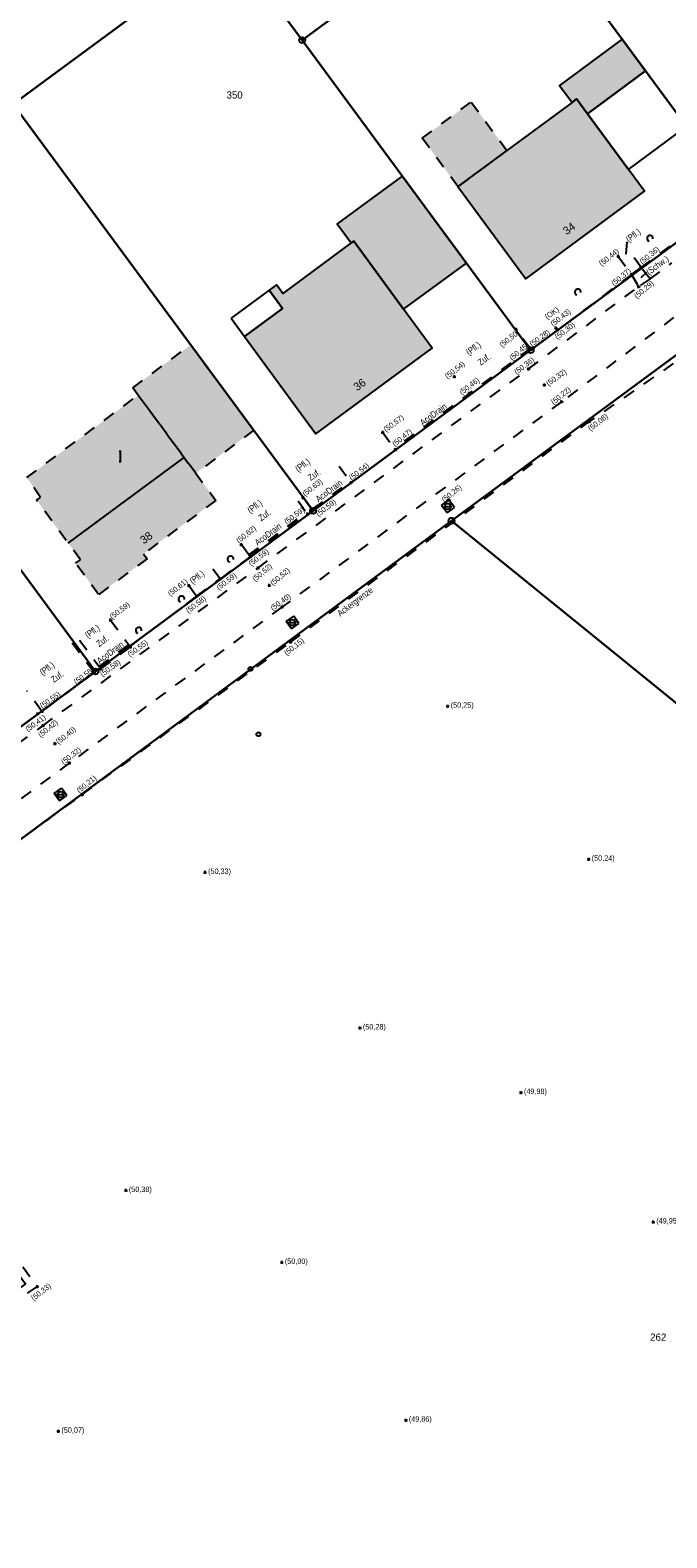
# Model space of a CAD drawing. Extents: x 2408905 to 2410405, y 5786105 to 5787663.
# Tile 27 of 43: x 2409873 to 2409926, y 5786851 to 5786976. Entities that reach past the tile are written whole.
import ezdxf

# ---------------------------------------------------------------- set-up
doc = ezdxf.new("R2010")
doc.units = 0
doc.linetypes.add('DASHED_70', pattern=[2, 1, -1])
for name, color, linetype in [('K100-FLST_GRENZEN', 40, 'Continuous'), ('K105-FLST_NUMMERN', 40, 'Continuous'), ('K125-GEB_LINIEN', 40, 'Continuous'), ('K125-GEB_LINIEN-FLAECHE', 2, 'Continuous'), ('K130-GEB_TEXTE', 40, 'Continuous'), ('K140-EINGER_GEBFL', 40, 'Continuous'), ('K140-EINGER_GEBFL-FLAECHE', 7, 'Continuous'), ('K141-EINGER_GEBTEXT', 40, 'Continuous'), ('K142-EINGER_GEBSYMB', 40, 'Continuous'), ('K145-VERM_PKTE', 7, 'Continuous'), ('STRKAT-TEXTE', 7, 'Continuous'), ('TOP-HOEHENI', 7, 'Continuous'), ('TOP-LINIEN', 7, 'Continuous'), ('TOP-SYMB-STRASSE', 32, 'Continuous'), ('TOP-SYMBOLE', 7, 'Continuous'), ('TOP-TEXTE', 7, 'Continuous')]:
    doc.layers.add(name, color=color, linetype=linetype)
doc.styles.add('SIMPLEX', font='CONTINUOUS')

# ---------------------------------------------------------------- blocks, each defined once
blk = doc.blocks.new('150')
at = {"layer": 'K142-EINGER_GEBSYMB', "color": 7}
for points in [[(0.25, 1.25, 0), (-0.25, 1.25, 0)], [(0, 1.25, 0), (0, -1.25, 0)], [(0.25, -1.25, 0), (-0.25, -1.25, 0)]]:
    blk.add_polyline3d(points, dxfattribs=at)
blk = doc.blocks.new('128')
at = {"color": 11, "linetype": 'Continuous'}
blk.add_circle((0, 0), 0.5, dxfattribs=at)
blk = doc.blocks.new('GRENZSTEIN')
at = {"color": 7, "linetype": 'Continuous'}
blk.add_circle((0, 0), 0.75, dxfattribs=at)
blk = doc.blocks.new('1733')
at = {"color": 123, "linetype": 'Continuous'}
blk.add_circle((0, 0), 0.5, dxfattribs=at)
at = {"layer": 'TOP-SYMB-STRASSE', "color": 123}
blk.add_polyline3d([(-0.5, 0, 0), (0.5, 0, 0)], dxfattribs=at)
blk = doc.blocks.new('168')
at = {"color": 74, "linetype": 'Continuous'}
blk.add_arc((0, 0.001), 1, 318.61027, 221.38965, dxfattribs=at)
blk = doc.blocks.new('247')
at = {"layer": 'TOP-HOEHENI', "color": 30}
for points in [[(-0.375, 0, 0), (0.375, 0, 0)], [(0, -0.375, 0), (0, 0.375, 0)]]:
    blk.add_polyline3d(points, dxfattribs=at)

msp = doc.modelspace()

# ---------------------------------------------------------------- hatches: boundary and pattern name
at = {"layer": 'K125-GEB_LINIEN-FLAECHE'}
for color, points in [(33, [(2409918.533, 5786970.307), (2409918.913, 5786970.588), (2409919.827, 5786969.345), (2409924.646, 5786972.922), (2409922.704, 5786975.552), (2409917.494, 5786971.718)]), (32, [(2409918.533, 5786970.307), (2409909.041, 5786963.304), (2409914.686, 5786955.641), (2409924.554, 5786962.916), (2409923.221, 5786964.73), (2409919.827, 5786969.345), (2409918.913, 5786970.588)]), (33, [(2409900.167, 5786958.63), (2409900.373, 5786958.782), (2409904.521, 5786953.127), (2409909.743, 5786956.94), (2409904.408, 5786964.177), (2409898.998, 5786960.22)]), (32, [(2409904.521, 5786953.127), (2409900.373, 5786958.782), (2409900.167, 5786958.63), (2409894.464, 5786954.409), (2409893.951, 5786955.129), (2409893.349, 5786954.687), (2409894.446, 5786953.167), (2409891.287, 5786950.843), (2409897.221, 5786942.753), (2409906.909, 5786949.869)])]:
    msp.add_hatch(color=color, dxfattribs=at).paths.add_polyline_path(points)
at = {"layer": 'K140-EINGER_GEBFL-FLAECHE', "linetype": 'DASHED_70'}
for color, points in [(111, [(2409913.118, 5786966.307), (2409909.041, 5786963.304), (2409906.076, 5786967.329), (2409910.153, 5786970.332)]), (30, [(2409888.903, 5786937.218), (2409882.882, 5786932.775), (2409883.179, 5786932.373), (2409879.153, 5786929.402), (2409877.242, 5786931.992), (2409877.644, 5786932.289), (2409873.996, 5786937.232), (2409874.314, 5786937.466), (2409873.187, 5786939.119), (2409882.454, 5786945.957)])]:
    msp.add_hatch(color=color, dxfattribs=at).paths.add_polyline_path(points)
at = {"layer": 'K140-EINGER_GEBFL-FLAECHE'}
msp.add_hatch(color=111, dxfattribs=at).paths.add_polyline_path([(2409892.055, 5786943.048), (2409887.229, 5786939.486), (2409881.988, 5786946.589), (2409886.814, 5786950.15)])

# ---------------------------------------------------------------- linework, layer by layer
at = {"layer": 'K100-FLST_GRENZEN', "color": 7}
for points in [[(2409765.696, 5786794.675, 0), (2409768.513, 5786799.532, 0), (2409770.579, 5786803.092, 0), (2409774.74, 5786810.123, 0), (2409787.6, 5786831.85, 0), (2409802.732, 5786857.417, 0), (2409835.183, 5786881.391, 0), (2409848.826, 5786891.471, 0), (2409908.509, 5786935.534, 0), (2409930.075, 5786951.425, 0), (2409930.953, 5786952.072, 0), (2409971.067, 5786981.631, 0), (2409993.273, 5786997.821, 0), (2410021.521, 5787018.415, 0), (2410048.823, 5787038.318, 0), (2410056.656, 5787044.03, 0), (2410071.174, 5787054.613, 0), (2410099.392, 5787071.492, 0)], [(2410064.629, 5787059.169, 0), (2410054.063, 5787051.465, 0), (2410053.767, 5787051.868, 0), (2410029.844, 5787034.424, 0), (2410005.95, 5787017.003, 0), (2409982.05, 5786999.576, 0), (2409968.137, 5786989.432, 0), (2409963.953, 5786986.382, 0), (2409964.381, 5786986.08, 0), (2409953.698, 5786978.197, 0), (2409949.664, 5786975.221, 0), (2409932.378, 5786962.465, 0), (2409915.09, 5786949.708, 0), (2409896.994, 5786936.355, 0), (2409878.896, 5786923, 0), (2409859.993, 5786909.051, 0), (2409859.189, 5786908.457, 0), (2409837.872, 5786892.728, 0), (2409825.403, 5786883.527, 0), (2409810.118, 5786872.25, 0), (2409797.001, 5786862.569, 0), (2409795.238, 5786859.581, 0), (2409792.645, 5786855.189, 0), (2409765.264, 5786808.718, 0)]]:
    msp.add_polyline3d(points, dxfattribs=at)
for points in [[(2409913.373, 5786988.235, 0), (2409932.378, 5786962.465, 0), (2409949.664, 5786975.221, 0), (2409930.727, 5787001.047, 0), (2409913.373, 5786988.235, 0)], [(2409890.152, 5786983.518, 0), (2409896.085, 5786975.474, 0), (2409913.373, 5786988.235, 0), (2409905.852, 5786998.442, 0), (2409897.21, 5786997.372, 0), (2409882.851, 5786993.411, 0), (2409890.152, 5786983.518, 0)], [(2409815.32, 5786945.828, 0), (2409835.052, 5786942.855, 0), (2409853.954, 5786956.805, 0), (2409872.053, 5786970.161, 0), (2409890.152, 5786983.518, 0), (2409882.851, 5786993.411, 0), (2409862.891, 5786987.91, 0), (2409837.006, 5786979.816, 0), (2409830.882, 5786977.119, 0), (2409825.508, 5786973.132, 0), (2409821.152, 5786968.05, 0), (2409818.03, 5786962.131, 0), (2409816.3, 5786955.666, 0), (2409814.826, 5786945.903, 0), (2409815.32, 5786945.828, 0)], [(2409896.085, 5786975.474, 0), (2409915.09, 5786949.708, 0), (2409932.378, 5786962.465, 0), (2409913.373, 5786988.235, 0), (2409896.085, 5786975.474, 0)], [(2409872.053, 5786970.161, 0), (2409896.994, 5786936.355, 0), (2409915.09, 5786949.708, 0), (2409896.085, 5786975.474, 0), (2409890.152, 5786983.518, 0), (2409872.053, 5786970.161, 0)], [(2409930.075, 5786951.425, 0), (2409908.509, 5786935.534, 0), (2409932.567, 5786916.021, 0), (2409941.128, 5786909.078, 0), (2409978.187, 5786878.986, 0), (2409978.366, 5786878.841, 0), (2410003.508, 5786909.867, 0), (2410007.251, 5786914.486, 0), (2410007.249, 5786914.488, 0), (2409989.783, 5786927.909, 0), (2409990.681, 5786929.221, 0), (2410009.1, 5786956.124, 0), (2410005.96, 5786958.23, 0), (2409971.067, 5786981.631, 0), (2409930.953, 5786952.072, 0), (2409930.075, 5786951.425, 0)], [(2409853.954, 5786956.805, 0), (2409878.896, 5786923, 0), (2409896.994, 5786936.355, 0), (2409872.053, 5786970.161, 0), (2409853.954, 5786956.805, 0)], [(2409846.639, 5786927.149, 0), (2409859.993, 5786909.051, 0), (2409878.896, 5786923, 0), (2409853.954, 5786956.805, 0), (2409835.052, 5786942.855, 0), (2409846.639, 5786927.149, 0)], [(2409846.637, 5786842.439, 0), (2409864.623, 5786836.304, 0), (2409865.319, 5786836.066, 0), (2409869.775, 5786834.548, 0), (2409882.585, 5786830.178, 0), (2409900.551, 5786824.049, 0), (2409926.556, 5786815.18, 0), (2409978.187, 5786878.986, 0), (2409941.128, 5786909.078, 0), (2409932.567, 5786916.021, 0), (2409908.509, 5786935.534, 0), (2409848.826, 5786891.471, 0), (2409851.654, 5786892.779, 0), (2409854.766, 5786892.932, 0), (2409857.699, 5786891.867, 0), (2409860.008, 5786889.786, 0), (2409873.08, 5786872.104, 0), (2409852.992, 5786857.273, 0), (2409837.241, 5786845.645, 0), (2409846.637, 5786842.439, 0)]]:
    msp.add_polyline3d(points, close=True, dxfattribs=at)
at = {"layer": 'K125-GEB_LINIEN', "color": 32}
for points in [[(2409918.533, 5786970.307, 0), (2409918.913, 5786970.588, 0), (2409919.827, 5786969.345, 0), (2409924.646, 5786972.922, 0), (2409922.704, 5786975.552, 0), (2409917.494, 5786971.718, 0), (2409918.533, 5786970.307, 0)], [(2409918.533, 5786970.307, 0), (2409909.041, 5786963.304, 0), (2409914.686, 5786955.641, 0), (2409924.554, 5786962.916, 0), (2409923.221, 5786964.73, 0), (2409919.827, 5786969.345, 0), (2409918.913, 5786970.588, 0), (2409918.533, 5786970.307, 0)], [(2409900.167, 5786958.63, 0), (2409900.373, 5786958.782, 0), (2409904.521, 5786953.127, 0), (2409909.743, 5786956.94, 0), (2409904.408, 5786964.177, 0), (2409898.998, 5786960.22, 0), (2409900.167, 5786958.63, 0)], [(2409904.521, 5786953.127, 0), (2409900.373, 5786958.782, 0), (2409900.167, 5786958.63, 0), (2409894.464, 5786954.409, 0), (2409893.951, 5786955.129, 0), (2409893.349, 5786954.687, 0), (2409894.446, 5786953.167, 0), (2409891.287, 5786950.843, 0), (2409897.221, 5786942.753, 0), (2409906.909, 5786949.869, 0), (2409904.521, 5786953.127, 0)]]:
    msp.add_polyline3d(points, dxfattribs=at)
at = {"layer": 'K125-GEB_LINIEN', "color": 40}
for points in [[(2409924.646, 5786972.922, 0), (2409919.827, 5786969.345, 0), (2409923.221, 5786964.73, 0), (2409928.055, 5786968.304, 0), (2409924.646, 5786972.922, 0)], [(2409890.172, 5786952.361, 0), (2409891.287, 5786950.843, 0), (2409894.446, 5786953.167, 0), (2409893.349, 5786954.687, 0), (2409890.172, 5786952.361, 0)]]:
    msp.add_polyline3d(points, close=True, dxfattribs=at)
at = {"layer": 'K140-EINGER_GEBFL', "color": 132, "linetype": 'DASHED_70'}
for points in [[(2409913.118, 5786966.307, 0), (2409909.041, 5786963.304, 0), (2409906.076, 5786967.329, 0), (2409910.153, 5786970.332, 0), (2409913.118, 5786966.307, 0)], [(2409892.055, 5786943.048, 0), (2409887.229, 5786939.486, 0), (2409881.988, 5786946.589, 0), (2409886.814, 5786950.15, 0), (2409892.055, 5786943.048, 0)], [(2409888.903, 5786937.218, 0), (2409882.882, 5786932.775, 0), (2409883.179, 5786932.373, 0), (2409879.153, 5786929.402, 0), (2409877.242, 5786931.992, 0), (2409877.644, 5786932.289, 0), (2409873.996, 5786937.232, 0), (2409874.314, 5786937.466, 0), (2409873.187, 5786939.119, 0), (2409882.454, 5786945.957, 0), (2409888.903, 5786937.218, 0)]]:
    msp.add_polyline3d(points, dxfattribs=at)
at = {"layer": 'K142-EINGER_GEBSYMB', "color": 2}
msp.add_polyline3d([(2409876.629, 5786933.664, 0), (2409886.273, 5786940.781, 0)], dxfattribs=at)
at = {"layer": 'TOP-LINIEN', "color": 132, "linetype": 'DASHED_70'}
for p, q in [((2409924.282, 5786956.569, 50.356), (2409923.154, 5786958.115, 50.429)), ((2409924.282, 5786956.569, 50.357), (2409927.362, 5786958.847, 50.35)), ((2409922.382, 5786957.505, 50.438), (2409923.484, 5786955.998, 50.367)), ((2409925.027, 5786955.639, 50.282), (2409926.847, 5786956.96, 50.275)), ((2409923.484, 5786955.998, 50.368), (2409917.339, 5786951.391, 50.3)), ((2409923.484, 5786955.998, 50.367), (2409924.282, 5786956.569, 50.356)), ((2409923.484, 5786955.998, 50.368), (2409924.066, 5786954.985, 50.286)), ((2409925.027, 5786955.639, 50.282), (2409924.066, 5786954.985, 50.286)), ((2409925.027, 5786955.639, 50.282), (2409924.282, 5786956.569, 50.357)), ((2409914.92, 5786948.151, 50.358), (2409924.066, 5786954.985, 50.286)), ((2409930.188, 5786954.813, 50.171), (2409917.67, 5786945.417, 50.224)), ((2409915.041, 5786949.853, 50.451), (2409913.874, 5786951.431, 50.501)), ((2409917.339, 5786951.391, 50.3), (2409915.313, 5786949.891, 50.284)), ((2409930.247, 5786950.872, 50.16), (2409919.934, 5786943.751, 50.077)), ((2409915.041, 5786949.853, 50.451), (2409903.764, 5786941.528, 50.474)), ((2409915.114, 5786949.754, 50.451), (2409903.837, 5786941.429, 50.474)), ((2409915.041, 5786949.853, 50.451), (2409915.114, 5786949.754, 50.451)), ((2409915.313, 5786949.891, 50.284), (2409915.114, 5786949.754, 50.451)), ((2409892.404, 5786931.59, 50.52), (2409914.92, 5786948.151, 50.358)), ((2409917.67, 5786945.417, 50.224), (2409894.407, 5786928.347, 50.397)), ((2409895.124, 5786925.435, 50.151), (2409919.934, 5786943.751, 50.077)), ((2409902.792, 5786942.866, 50.57), (2409903.764, 5786941.528, 50.474)), ((2409903.837, 5786941.429, 50.474), (2409900.16, 5786938.703, 50.541)), ((2409903.837, 5786941.429, 50.474), (2409903.764, 5786941.528, 50.474)), ((2409899.162, 5786940.063, 50.586), (2409900.095, 5786938.792, 50.541)), ((2409896.984, 5786936.524, 50.583), (2409900.095, 5786938.792, 50.541)), ((2409897.049, 5786936.435, 50.583), (2409900.16, 5786938.703, 50.541)), ((2409900.16, 5786938.703, 50.541), (2409900.095, 5786938.792, 50.541)), ((2409895.751, 5786937.179, 50.605), (2409896.436, 5786936.22, 50.589)), ((2409896.936, 5786936.371, 50.592), (2409896.161, 5786937.452, 50.626)), ((2409907.685, 5786936.8, 50.261), (2409908.299, 5786937.255, 50.257)), ((2409908.147, 5786936.185, 50.211), (2409907.685, 5786936.8, 50.261)), ((2409908.147, 5786936.185, 50.211), (2409908.761, 5786936.64, 50.207)), ((2409908.761, 5786936.64, 50.207), (2409908.299, 5786937.255, 50.257)), ((2409891.661, 5786932.681, 50.588), (2409896.436, 5786936.22, 50.589)), ((2409891.733, 5786932.583, 50.588), (2409896.508, 5786936.122, 50.589)), ((2409896.436, 5786936.22, 50.589), (2409896.508, 5786936.122, 50.589)), ((2409896.936, 5786936.371, 50.592), (2409896.544, 5786936.074, 50.585)), ((2409897.049, 5786936.435, 50.583), (2409896.984, 5786936.524, 50.583)), ((2409891.661, 5786932.681, 50.588), (2409891.035, 5786933.535, 50.617)), ((2409874.519, 5786918.492, 50.419), (2409892.404, 5786931.59, 50.52)), ((2409889.25, 5786930.699, 50.59), (2409888.518, 5786931.673, 50.615)), ((2409891.762, 5786932.536, 50.585), (2409889.25, 5786930.699, 50.59)), ((2409891.661, 5786932.681, 50.588), (2409891.733, 5786932.583, 50.588)), ((2409887.298, 5786929.25, 50.579), (2409889.25, 5786930.699, 50.59)), ((2409887.298, 5786929.25, 50.578), (2409881.748, 5786925.081, 50.536)), ((2409886.68, 5786930.127, 50.607), (2409887.298, 5786929.25, 50.579)), ((2409894.407, 5786928.347, 50.397), (2409876.728, 5786915.398, 50.321)), ((2409880.151, 5786927.271, 50.586), (2409881.655, 5786925.216, 50.549)), ((2409894.761, 5786927.15, 50.323), (2409895.378, 5786927.592, 50.313)), ((2409895.199, 5786926.541, 50.303), (2409894.761, 5786927.15, 50.323)), ((2409895.199, 5786926.541, 50.303), (2409895.816, 5786926.983, 50.293)), ((2409895.816, 5786926.983, 50.293), (2409895.378, 5786927.592, 50.313)), ((2409876.95, 5786925.375, 50.58), (2409878.777, 5786922.949, 50.518)), ((2409877.575, 5786925.607, 50.601), (2409879.203, 5786923.414, 50.585)), ((2409877.786, 5786912.77, 50.21), (2409895.124, 5786925.435, 50.151)), ((2409879.203, 5786923.414, 50.585), (2409881.655, 5786925.216, 50.549)), ((2409879.275, 5786923.317, 50.585), (2409881.727, 5786925.119, 50.549)), ((2409879.336, 5786923.214, 50.58), (2409881.779, 5786925.02, 50.551)), ((2409881.655, 5786925.216, 50.549), (2409881.727, 5786925.119, 50.549)), ((2409881.748, 5786925.081, 50.537), (2409881.727, 5786925.119, 50.549)), ((2409881.779, 5786925.02, 50.551), (2409881.748, 5786925.081, 50.537)), ((2409878.784, 5786922.904, 50.556), (2409874.448, 5786919.678, 50.554)), ((2409878.777, 5786922.949, 50.518), (2409878.784, 5786922.904, 50.556)), ((2409879.233, 5786923.282, 50.552), (2409878.778, 5786922.95, 50.503)), ((2409879.275, 5786923.317, 50.585), (2409879.203, 5786923.414, 50.585)), ((2409879.275, 5786923.317, 50.585), (2409879.336, 5786923.214, 50.58)), ((2409874.401, 5786919.719, 50.476), (2409873.191, 5786921.381, 50.588)), ((2409874.09, 5786919.45, 50.418), (2409864.143, 5786912.103, 50.408)), ((2409874.413, 5786919.703, 50.48), (2409874.09, 5786919.45, 50.418)), ((2409874.448, 5786919.678, 50.554), (2409874.401, 5786919.719, 50.476)), ((2409859.519, 5786907.535, 50.322), (2409874.519, 5786918.492, 50.419)), ((2409876.728, 5786915.398, 50.321), (2409861.515, 5786904.177, 50.215)), ((2409875.456, 5786912.849, 50.255), (2409876.065, 5786913.295, 50.255)), ((2409875.909, 5786912.238, 50.209), (2409875.456, 5786912.849, 50.255)), ((2409876.518, 5786912.684, 50.209), (2409876.065, 5786913.295, 50.255)), ((2409861.845, 5786901.066, 50.215), (2409877.786, 5786912.77, 50.21)), ((2409875.909, 5786912.238, 50.209), (2409876.518, 5786912.684, 50.209)), ((2409861.113, 5786889.702, 50.524), (2409874.047, 5786871.867, 50.328)), ((2409874.047, 5786871.867, 50.328), (2409871.574, 5786870.22, 50.323))]:
    msp.add_line(p, q, dxfattribs=at)
at = {"layer": 'TOP-TEXTE', "color": 220}
for points in [[(2409923.084, 5786958.725, 0), (2409923.004, 5786957.683, 0)], [(2409924.734, 5786956.161, 0), (2409924.253, 5786955.728, 0)]]:
    msp.add_polyline3d(points, dxfattribs=at)

# ---------------------------------------------------------------- block references
at = {"layer": 'K100-FLST_GRENZEN', "xscale": 0.333, "yscale": 0.333}
for p in [(2409896.085, 5786975.474), (2409915.09, 5786949.708), (2409896.994, 5786936.355), (2409908.509, 5786935.534), (2409878.896, 5786923)]:
    msp.add_blockref('GRENZSTEIN', p, dxfattribs=at)
at = {"layer": 'K142-EINGER_GEBSYMB', "xscale": 0.333, "yscale": 0.333}
msp.add_blockref('150', (2409880.949, 5786940.855), dxfattribs=at)
at = {"layer": 'K145-VERM_PKTE', "xscale": 0.333, "yscale": 0.333}
for p in [(2409891.781, 5786923.206), (2409892.45, 5786917.774)]:
    msp.add_blockref('128', p, dxfattribs=at)
at = {"layer": 'TOP-HOEHENI'}
for p, xscale, yscale in [((2409922.382, 5786957.505, 50.439), 0.333, 0.333), ((2409924.282, 5786956.569, 50.357), 0.333, 0.333), ((2409923.484, 5786955.998, 50.368), 0.333, 0.333), ((2409924.066, 5786954.985, 50.286), 0.333, 0.333), ((2409917.192, 5786951.541, 50.432), 0.333, 0.333), ((2409913.874, 5786951.431, 50.501), 0.333, 0.333), ((2409917.339, 5786951.391, 50.3), 0.333, 0.333), ((2409915.114, 5786949.754, 50.451), 0.333, 0.333), ((2409915.313, 5786949.891, 50.284), 0.333, 0.333), ((2409914.92, 5786948.151, 50.358), 0.333, 0.333), ((2409908.75, 5786947.504, 50.537), 0.333, 0.333), ((2409916.239, 5786946.816, 50.321), 0.333, 0.333), ((2409909.992, 5786946.125, 50.463), 0.333, 0.333), ((2409917.67, 5786945.417, 50.224), 0.333, 0.333), ((2409902.792, 5786942.866, 50.57), 0.333, 0.333), ((2409919.934, 5786943.751, 50.077), 0.333, 0.333), ((2409903.837, 5786941.429, 50.474), 0.333, 0.333), ((2409900.16, 5786938.703, 50.541), 0.333, 0.333), ((2409896.161, 5786937.452, 50.626), 0.333, 0.333), ((2409908.299, 5786937.255, 50.257), 0.333, 0.333), ((2409896.544, 5786936.074, 50.585), 0.333, 0.333), ((2409896.936, 5786936.371, 50.592), 0.333, 0.333), ((2409891.035, 5786933.535, 50.617), 0.333, 0.333), ((2409891.762, 5786932.536, 50.585), 0.333, 0.333), ((2409892.404, 5786931.59, 50.52), 0.333, 0.333), ((2409889.25, 5786930.699, 50.59), 0.333, 0.333), ((2409886.68, 5786930.127, 50.607), 0.333, 0.333), ((2409887.298, 5786929.25, 50.579), 0.333, 0.333), ((2409893.345, 5786930.156, 50.519), 0.333, 0.333), ((2409894.407, 5786928.347, 50.397), 0.333, 0.333), ((2409880.151, 5786927.271, 50.586), 0.333, 0.333), ((2409895.124, 5786925.435, 50.151), 0.333, 0.333), ((2409881.779, 5786925.02, 50.551), 0.333, 0.333), ((2409878.784, 5786922.904, 50.556), 0.333, 0.333), ((2409879.336, 5786923.214, 50.58), 0.333, 0.333), ((2409874.078, 5786919.466, 50.414), 0.333, 0.333), ((2409874.448, 5786919.678, 50.554), 0.333, 0.333), ((2409908.195, 5786920.107, 50.254), 0.33, 0.33), ((2409874.519, 5786918.492, 50.419), 0.333, 0.333), ((2409875.52, 5786916.997, 50.4), 0.333, 0.333), ((2409876.728, 5786915.398, 50.321), 0.333, 0.333), ((2409877.786, 5786912.77, 50.21), 0.333, 0.333), ((2409919.923, 5786907.39, 50.237), 0.33, 0.33), ((2409888.009, 5786906.294, 50.327), 0.33, 0.33), ((2409900.887, 5786893.364, 50.282), 0.33, 0.33), ((2409914.288, 5786887.996, 49.977), 0.33, 0.33), ((2409881.417, 5786879.853, 50.375), 0.33, 0.33), ((2409925.297, 5786877.233, 49.947), 0.33, 0.33), ((2409894.393, 5786873.875, 50.003), 0.33, 0.33), ((2409874.047, 5786871.867, 50.328), 0.333, 0.333), ((2409904.71, 5786860.758, 49.858), 0.33, 0.33), ((2409875.806, 5786859.832, 50.065), 0.33, 0.33)]:
    msp.add_blockref('247', p, dxfattribs=dict(at, xscale=xscale, yscale=yscale))
at = {"layer": 'TOP-SYMB-STRASSE', "xscale": 0.5, "yscale": 0.5}
for p in [(2409908.199, 5786936.725, 50.24), (2409895.277, 5786927.059, 50.318), (2409875.991, 5786912.765, 50.233)]:
    msp.add_blockref('1733', p, dxfattribs=at)
at = {"layer": 'TOP-SYMBOLE', "xscale": 0.25, "yscale": 0.25, "rotation": 31.99999999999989}
for p in [(2409925.02, 5786959.005), (2409919.015, 5786954.535), (2409890.127, 5786932.341), (2409886.041, 5786929.013), (2409882.489, 5786926.414)]:
    msp.add_blockref('168', p, dxfattribs=at)

# ---------------------------------------------------------------- texts
at = {"layer": 'K105-FLST_NUMMERN', "color": 7, "linetype": 'Continuous', "style": 'SIMPLEX'}
for s, p in [('350', (2409889.798, 5786970.625, 50.009)), ('262', (2409925.037, 5786867.361, 50.009))]:
    msp.add_text(s, height=0.6, dxfattribs=at).set_placement(p)
at = {"layer": 'K130-GEB_TEXTE', "color": 7, "linetype": 'Continuous', "style": 'SIMPLEX'}
for s, rotation, p in [('34', 36.385, (2409918.086, 5786959.253)), ('36', 36.284, (2409900.657, 5786946.286))]:
    msp.add_text(s, height=0.666, rotation=rotation, dxfattribs=at).set_placement(p)
at = {"layer": 'K141-EINGER_GEBTEXT', "color": 7, "linetype": 'Continuous', "style": 'SIMPLEX'}
msp.add_text('38', height=0.666, rotation=36.425, dxfattribs=at).set_placement((2409882.913, 5786933.554))
at = {"layer": 'STRKAT-TEXTE', "color": 7, "linetype": 'Continuous', "style": 'SIMPLEX', "width": 0.8}
for s, rotation, p in [('(Pfl.)', 397, (2409923.26, 5786958.645)), ('(Schw.)', 35.982, (2409924.942, 5786955.937)), ('(Pfl.)', 397, (2409909.967, 5786949.246)), ('(Pfl.)', 397, (2409895.758, 5786939.546)), ('(Pfl.)', 397, (2409891.773, 5786936.114)), ('(Pfl.)', 397, (2409886.966, 5786930.233)), ('(Pfl.)', 397, (2409878.266, 5786925.721)), ('(Pfl.)', 397, (2409874.491, 5786922.639))]:
    msp.add_text(s, height=0.533, rotation=rotation, dxfattribs=at).set_placement(p)
at = {"layer": 'TOP-HOEHENI', "color": 251, "linetype": 'Continuous', "lineweight": 9, "style": 'SIMPLEX', "width": 0.8}
for s, rotation, p in [('(50,44)', 38, (2409920.985, 5786956.669)), ('(50,36)', 39, (2409924.374, 5786956.818)), ('(50,37)', 39, (2409922.022, 5786955.021)), ('(50,29)', 40, (2409923.929, 5786953.966)), ('(OK)', 35, (2409916.468, 5786952.244)), ('(50,43)', 38, (2409916.967, 5786951.651)), ('(50,30)', 38, (2409917.326, 5786950.558)), ('(50,50)', 38, (2409912.717, 5786949.918)), ('(50,28)', 36, (2409915.203, 5786949.98)), ('(50,45)', 40, (2409913.548, 5786948.824)), ('(50,54)', 38, (2409908.172, 5786947.293)), ('(50,36)', 37, (2409913.93, 5786947.667)), ('(50,32)', 36, (2409916.577, 5786946.701)), ('(50,46)', 38, (2409909.377, 5786945.962)), ('(50,22)', 40, (2409917.014, 5786945.139)), ('(50,57)', 36, (2409903.063, 5786942.883)), ('(50,08)', 38, (2409920.074, 5786942.953)), ('(50,47)', 39, (2409903.798, 5786941.663)), ('(50,54)', 38, (2409900.197, 5786938.855)), ('(50,63)', 38, (2409896.317, 5786937.532)), ('(50,26)', 38, (2409907.899, 5786937.044)), ('(50,59)', 37, (2409897.434, 5786935.856)), ('(50,59)', 397, (2409894.8, 5786935.2)), ('(50,62)', 38, (2409890.805, 5786933.637)), ('(50,59)', 37, (2409891.834, 5786931.74)), ('(50,52)', 40, (2409892.171, 5786930.445)), ('(50,61)', 38, (2409885.118, 5786929.224)), ('(50,59)', 37, (2409889.158, 5786929.737)), ('(50,52)', 40, (2409893.657, 5786930.098)), ('(50,58)', 38, (2409886.631, 5786927.806)), ('(50,40)', 36, (2409893.643, 5786928.029)), ('(50,59)', 37, (2409880.28, 5786927.308)), ('(50,55)', 36, (2409881.757, 5786924.179)), ('(50,15)', 38, (2409894.795, 5786924.307)), ('(50,56)', 397, (2409877.301, 5786921.894)), ('(50,58)', 36, (2409879.469, 5786922.542)), ('(50,55)', 35, (2409874.467, 5786919.893)), ('(50,41)', 36, (2409873.274, 5786917.962)), ('(50,42)', 39, (2409874.337, 5786917.485)), ('(50,40)', 38, (2409875.812, 5786916.921)), ('(50,32)', 38, (2409876.245, 5786915.229)), ('(50,21)', 40, (2409877.555, 5786912.853)), ('(50,33)', 38, (2409873.741, 5786870.655))]:
    msp.add_text(s, height=0.45, rotation=rotation, dxfattribs=at).set_placement(p)
for s, p in [('(50,25)', (2409908.445, 5786919.982)), ('(50,24)', (2409920.173, 5786907.265)), ('(50,33)', (2409888.259, 5786906.169)), ('(50,28)', (2409901.137, 5786893.239)), ('(49,98)', (2409914.538, 5786887.871)), ('(50,38)', (2409881.667, 5786879.728)), ('(49,95)', (2409925.547, 5786877.108)), ('(50,00)', (2409894.643, 5786873.75)), ('(50,07)', (2409876.056, 5786859.707)), ('(49,86)', (2409904.96, 5786860.633))]:
    msp.add_text(s, height=0.45, dxfattribs=at).set_placement(p)
at = {"layer": 'TOP-TEXTE', "color": 220, "linetype": 'Continuous', "style": 'SIMPLEX', "width": 0.8}
for s, rotation, p in [('Zuf.', 36, (2409910.945, 5786948.411)), ('AcoDrain', 756.672, (2409906.135, 5786943.397)), ('Zuf.', 36, (2409896.802, 5786938.826)), ('AcoDrain', 756.672, (2409897.448, 5786937.047)), ('Zuf.', 36, (2409892.679, 5786935.466)), ('AcoDrain', 756.672, (2409892.378, 5786933.431)), ('Ackergrenze', 37.08, (2409899.252, 5786927.543)), ('Zuf.', 36, (2409879.197, 5786925.01)), ('AcoDrain', 756.672, (2409879.252, 5786923.601)), ('Zuf.', 35, (2409875.421, 5786922.04))]:
    msp.add_text(s, height=0.533, rotation=rotation, dxfattribs=at).set_placement(p)

doc.saveas('drawing.dxf')
